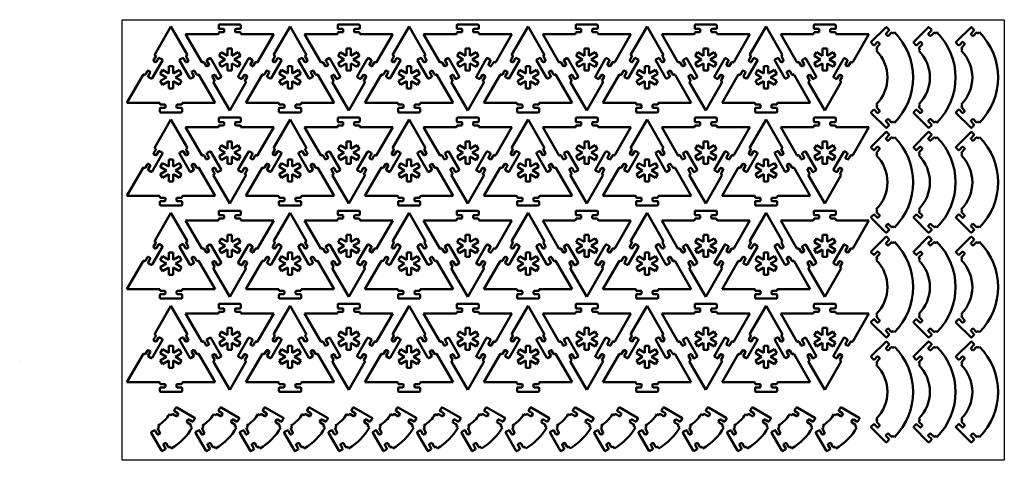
# Model space of a CAD drawing. Header units: millimetres. Extents: x 358 to 1028, y -94 to 206.
import ezdxf

# ---------------------------------------------------------------- set-up
doc = ezdxf.new("R2010")
doc.units = ezdxf.units.MM
doc.layers.add('Visible (ANSI)', color=7, linetype='Continuous', lineweight=50)

# ---------------------------------------------------------------- blocks, each defined once
blk = doc.blocks.new('block1')
at = {"layer": 'Visible (ANSI)'}
for p, q in [((30, 51.96), (19, 32.91)), ((41, 32.91), (30, 51.96)), ((24.15, 28.78), (17.15, 16.66)), ((19.58, 31.42), (18.21, 29.04)), ((18.39, 28.35), (19.47, 27.73)), ((19.18, 32.23), (19.4, 32.1)), ((20.16, 27.91), (21.53, 30.29)), ((22.21, 30.48), (23.96, 29.47)), ((42.85, 16.66), (35.85, 28.78)), ((36.04, 29.47), (37.79, 30.48)), ((38.47, 30.29), (39.84, 27.91)), ((41.79, 29.04), (40.42, 31.42)), ((40.53, 27.73), (41.61, 28.35)), ((40.6, 32.1), (40.82, 32.23)), ((13.96, 21.68), (12.58, 19.29)), ((14.53, 18.17), (15.91, 20.55)), ((15.72, 21.23), (14.64, 21.86)), ((22.73, 19.77), (24.24, 22.39)), ((24.24, 22.39), (28.49, 19.94)), ((28.49, 19.94), (28.49, 24.84)), ((28.49, 24.84), (31.51, 24.84)), ((31.51, 24.84), (31.51, 19.94)), ((31.51, 19.94), (35.76, 22.39)), ((35.76, 22.39), (37.27, 19.77)), ((44.09, 20.55), (45.47, 18.17)), ((45.36, 21.86), (44.28, 21.23)), ((47.42, 19.29), (46.04, 21.68)), ((11, 19.05), (0, 0)), ((11.9, 19.11), (11.68, 19.24)), ((16.46, 16.48), (14.71, 17.49)), ((26.98, 17.32), (22.73, 19.77)), ((22.73, 14.87), (26.98, 17.32)), ((24.24, 12.25), (22.73, 14.87)), ((28.49, 14.71), (24.24, 12.25)), ((28.49, 9.8), (28.49, 14.71)), ((35.76, 12.25), (31.51, 14.71)), ((31.51, 14.71), (31.51, 9.8)), ((37.27, 19.77), (33.02, 17.32)), ((33.02, 17.32), (37.27, 14.87)), ((37.27, 14.87), (35.76, 12.25)), ((45.29, 17.49), (43.54, 16.48)), ((48.32, 19.24), (48.1, 19.11)), ((60, 0), (49, 19.05)), ((31.51, 9.8), (28.49, 9.8)), ((0, 0), (22, 0)), ((38, 0), (60, 0)), ((22.5, -0.5), (22.5, -0.75)), ((22.5, -4), (22.5, -6.02)), ((23, -1.25), (25.75, -1.25)), ((25.75, -3.5), (23, -3.5)), ((23, -6.52), (37, -6.52)), ((26.25, -1.75), (26.25, -3)), ((33.75, -3), (33.75, -1.75)), ((34.25, -1.25), (37, -1.25)), ((37, -3.5), (34.25, -3.5)), ((37.5, -0.75), (37.5, -0.5)), ((37.5, -6.02), (37.5, -4))]:
    blk.add_line(p, q, dxfattribs=at)
for centre, start, end in [((18.64, 28.79), 150, 240), ((19.43, 32.66), 150, 240), ((19.15, 31.67), 330, 60), ((19.72, 28.16), 240, 330), ((21.96, 30.04), 60, 150), ((23.71, 29.03), 330, 60), ((36.29, 29.03), 120, 210), ((38.04, 30.04), 30, 120), ((40.28, 28.16), 210, 300), ((40.85, 31.67), 120, 210), ((40.57, 32.66), 300, 30), ((41.36, 28.79), 300, 30), ((14.39, 21.43), 60, 150), ((15.47, 20.8), 330, 60), ((44.53, 20.8), 120, 210), ((45.61, 21.43), 30, 120), ((11.43, 18.8), 60, 150), ((12.15, 19.54), 240, 330), ((14.96, 17.92), 150, 240), ((16.71, 16.91), 240, 330), ((43.29, 16.91), 210, 300), ((45.04, 17.92), 300, 30), ((47.85, 19.54), 210, 300), ((48.57, 18.8), 30, 120), ((22, -0.5), 0, 90), ((23, -0.75), 180, 270), ((23, -4), 90, 180), ((23, -6.02), 180, 270), ((25.75, -1.75), 0, 90), ((25.75, -3), 270, 0), ((34.25, -1.75), 90, 180), ((34.25, -3), 180, 270), ((37, -0.75), 270, 0), ((37, -4), 0, 90), ((37, -6.02), 270, 0), ((38, -0.5), 90, 180)]:
    blk.add_arc(centre, 0.5, start, end, dxfattribs=at)
blk = doc.blocks.new('*U6')
blk.add_blockref('block1', (-49.98, -23.39))
at = {"rotation": 180}
blk.add_blockref('block1', (49.98, 23.39), dxfattribs=at)
blk = doc.blocks.new('*U7')
at = {"color": 0, "linetype": 'ByBlock', "lineweight": -2, "transparency": 16777216}
for p in [(0, 0), (81, 0), (161.99, 0), (242.99, 0), (323.99, 0), (404.98, 0), (0, -63.42), (81, -63.42), (161.99, -63.42), (242.99, -63.42), (323.99, -63.42), (404.98, -63.42), (0, -126.83), (81, -126.83), (161.99, -126.83), (242.99, -126.83), (323.99, -126.83), (404.98, -126.83), (0, -190.25), (81, -190.25), (161.99, -190.25), (242.99, -190.25), (323.99, -190.25), (404.98, -190.25)]:
    blk.add_blockref('*U6', p, dxfattribs=at)
blk = doc.blocks.new('*U8')
at = {"layer": 'Visible (ANSI)'}
for p, q in [((-4.27, 34.13), (-14.17, 24.23)), ((-2.14, 32.7), (-3.56, 34.13)), ((-4.08, 30.05), (-2.14, 32)), ((-3.2, 28.46), (-4.08, 29.34)), ((-0.54, 30.41), (-2.49, 28.46)), ((0.34, 30.23), (0.16, 30.41)), ((1.58, 30.76), (1.05, 30.23)), ((-14.17, 23.53), (-12.74, 22.1)), ((-12.04, 22.1), (-10.09, 24.04)), ((-8.5, 22.45), (-10.44, 20.51)), ((-9.38, 24.04), (-8.5, 23.16)), ((-10.27, 18.92), (-10.8, 18.38)), ((-10.44, 19.8), (-10.27, 19.62)), ((-10.8, -18.38), (-10.27, -18.92)), ((-10.27, -19.62), (-10.44, -19.8)), ((-12.74, -22.1), (-14.17, -23.53)), ((-14.17, -24.23), (-4.27, -34.13)), ((-10.09, -24.04), (-12.04, -22.1)), ((-10.44, -20.51), (-8.5, -22.45)), ((-8.5, -23.16), (-9.38, -24.04)), ((-4.08, -29.34), (-3.2, -28.46)), ((-2.14, -32), (-4.08, -30.05)), ((-3.56, -34.13), (-2.14, -32.7)), ((-2.49, -28.46), (-0.54, -30.41)), ((0.16, -30.41), (0.34, -30.23)), ((1.05, -30.23), (1.58, -30.76))]:
    blk.add_line(p, q, dxfattribs=at)
for centre, radius, start, end in [((-3.92, 33.78), 0.5, 45, 135), ((-3.73, 29.7), 0.5, 135, 225), ((-2.84, 28.81), 0.5, 225, 315), ((-2.49, 32.35), 0.5, 315, 45), ((-0.19, 30.05), 0.5, 45, 135), ((0.69, 30.58), 0.5, 225, 315), ((-29.18, 0), 43.5, 315, 45), ((-13.82, 23.88), 0.5, 135, 225), ((-12.39, 22.45), 0.5, 225, 315), ((-10.09, 20.15), 0.5, 135, 225), ((-9.74, 23.69), 0.5, 45, 135), ((-8.85, 22.8), 0.5, 315, 45), ((-29.18, 0), 26, 315, 45), ((-10.62, 19.27), 0.5, 315, 45), ((-10.09, -20.15), 0.5, 135, 225), ((-10.62, -19.27), 0.5, 315, 45), ((-13.82, -23.88), 0.5, 135, 225), ((-12.39, -22.45), 0.5, 45, 135), ((-9.74, -23.69), 0.5, 225, 315), ((-8.85, -22.8), 0.5, 315, 45), ((-3.73, -29.7), 0.5, 135, 225), ((-2.84, -28.81), 0.5, 45, 135), ((-2.49, -32.35), 0.5, 315, 45), ((-0.19, -30.05), 0.5, 225, 315), ((0.69, -30.58), 0.5, 45, 135), ((-3.92, -33.78), 0.5, 225, 315)]:
    blk.add_arc(centre, radius, start, end, dxfattribs=at)
blk = doc.blocks.new('*U9')
at = {"color": 0, "linetype": 'ByBlock', "lineweight": -2, "transparency": 16777216}
for p in [(0, 0), (28.91, 0), (57.82, 0), (0, -71.35), (28.91, -71.35), (57.82, -71.35), (0, -142.69), (28.91, -142.69), (57.82, -142.69), (0, -214.04), (28.91, -214.04), (57.82, -214.04)]:
    blk.add_blockref('*U8', p, dxfattribs=at)
blk = doc.blocks.new('*U10')
at = {"layer": 'Visible (ANSI)'}
for p, q in [((1.83, 14.63), (0.82, 12.88)), ((14.63, 7.82), (2.51, 14.82)), ((-1.62, 9.67), (-2.48, 10.17)), ((-0.81, 10.07), (-0.93, 9.85)), ((2.26, 8.88), (-0.13, 10.25)), ((1, 12.2), (3.38, 10.83)), ((3.56, 10.14), (2.94, 9.06)), ((13.81, 5.38), (14.82, 7.13)), ((-10.25, 0.13), (-8.88, -2.26)), ((-10.17, 2.48), (-9.67, 1.62)), ((-9.85, 0.93), (-10.07, 0.81)), ((9.43, 5.31), (10.06, 6.39)), ((12, 3.25), (9.62, 4.63)), ((10.74, 6.58), (13.12, 5.2)), ((12.06, 2.35), (12.18, 2.57)), ((13.11, 1.17), (12.24, 1.67)), ((-14.82, -2.51), (-7.82, -14.63)), ((-12.88, -0.82), (-14.63, -1.83)), ((-10.83, -3.38), (-12.2, -1)), ((-9.06, -2.94), (-10.14, -3.56)), ((-5.2, -13.12), (-6.58, -10.74)), ((-6.39, -10.06), (-5.31, -9.43)), ((-4.63, -9.62), (-3.25, -12)), ((-2.57, -12.18), (-2.35, -12.06)), ((-1.67, -12.24), (-1.17, -13.11)), ((-7.13, -14.82), (-5.38, -13.81))]:
    blk.add_line(p, q, dxfattribs=at)
for centre, radius, start, end in [((2.26, 14.38), 0.5, 60, 150), ((-20.67, 20.67), 21, 300, 330), ((-1.37, 10.1), 0.5, 240, 330), ((-0.38, 9.82), 0.5, 60, 150), ((1.25, 12.63), 0.5, 150, 240), ((2.51, 9.31), 0.5, 240, 330), ((3.13, 10.39), 0.5, 330, 60), ((14.38, 7.38), 0.5, 330, 60), ((-9.82, 0.38), 0.5, 120, 210), ((-10.1, 1.37), 0.5, 300, 30), ((-20.67, 20.67), 39, 300, 330), ((9.87, 5.06), 0.5, 150, 240), ((10.49, 6.14), 0.5, 60, 150), ((12.49, 2.1), 0.5, 150, 240), ((11.75, 2.82), 0.5, 330, 60), ((13.37, 5.63), 0.5, 240, 330), ((-14.38, -2.26), 0.5, 120, 210), ((-12.63, -1.25), 0.5, 30, 120), ((-10.39, -3.13), 0.5, 210, 300), ((-9.31, -2.51), 0.5, 300, 30), ((-6.14, -10.49), 0.5, 120, 210), ((-5.63, -13.37), 0.5, 300, 30), ((-5.06, -9.87), 0.5, 30, 120), ((-2.82, -11.75), 0.5, 210, 300), ((-2.1, -12.49), 0.5, 30, 120), ((-7.38, -14.38), 0.5, 210, 300)]:
    blk.add_arc(centre, radius, start, end, dxfattribs=at)
blk = doc.blocks.new('*U11')
at = {"color": 0, "linetype": 'ByBlock', "lineweight": -2, "transparency": 16777216}
for p in [(0, 0), (30.15, 0), (60.3, 0), (90.46, 0), (120.61, 0), (150.76, 0), (180.91, 0), (211.07, 0), (241.22, 0), (271.37, 0), (301.52, 0), (331.68, 0), (361.83, 0), (391.98, 0), (422.13, 0), (452.29, 0)]:
    blk.add_blockref('*U10', p, dxfattribs=at)

msp = doc.modelspace()

# ---------------------------------------------------------------- linework, layer by layer
for p, q in [((428.06, 206.13), (1028.06, 206.13)), ((428.06, -93.87), (428.06, 206.13)), ((1028.06, 206.13), (1028.06, -93.87)), ((358.22, -25.83), (358.22, -25.83)), ((1028.06, -93.87), (428.06, -93.87))]:
    msp.add_line(p, q)

# ---------------------------------------------------------------- block references
for name, p in [('*U7', (481.15, 172.94)), ('*U9', (951.87, 166.76)), ('*U11', (462.55, -72.67))]:
    msp.add_blockref(name, p)

doc.saveas('drawing.dxf')
